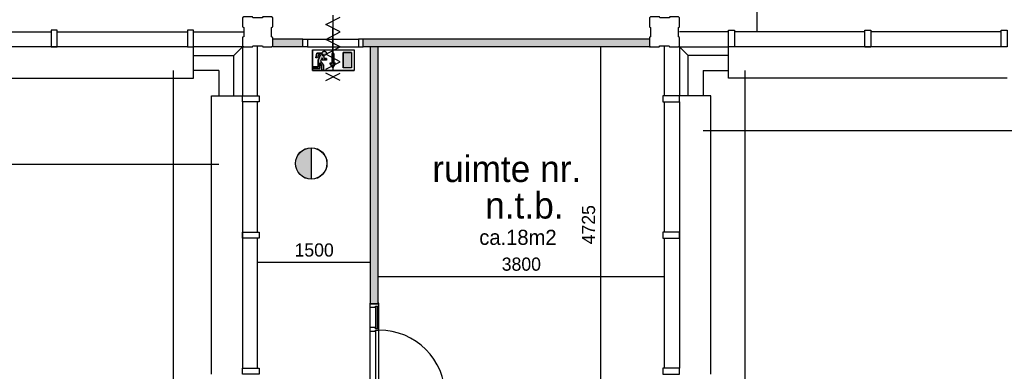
# Model space of a CAD drawing. Extents: x 126249 to 198477, y 373 to 102273.
# Tile 41 of 54: x 156491 to 169559, y 61663 to 66334. Entities that reach past the tile are written whole.
import ezdxf

# ---------------------------------------------------------------- set-up
doc = ezdxf.new("R2010")
doc.units = 0
doc.header["$MEASUREMENT"] = 0
doc.header["$PDMODE"] = 35
doc.header["$PDSIZE"] = -0.5
doc.layers.get('0').update_dxf_attribs({"linetype": 'CONTINUOUS'})
doc.layers.get('DEFPOINTS').update_dxf_attribs({"linetype": 'CONTINUOUS'})
for name, color, linetype in [('AA$1A---_ARCEER', 252, 'CONTINUOUS'), ('AL21----_BUITENWAND', 252, 'CONTINUOUS'), ('AL22----_BINNENWAND', 252, 'CONTINUOUS'), ('AL31----_BUITENKOZIJN', 252, 'CONTINUOUS'), ('AL32----_BINNENKOZIJN', 252, 'CONTINUOUS'), ('AM$1A---_MAATVOERING', 252, 'CONTINUOUS'), ('Betonpalen', 252, 'CONTINUOUS'), ('Brandweer', 252, 'CONTINUOUS'), ('brandweer NIEUW', 252, 'CONTINUOUS'), ('LAYER01', 252, 'CONTINUOUS'), ('LAYER20', 252, 'CONTINUOUS'), ('M2', 252, 'CONTINUOUS')]:
    doc.layers.add(name, color=color, linetype=linetype)
doc.styles.add('B-01', font='b-gbp')
doc.dimstyles.new('BBA_STAND', dxfattribs={"dimtxt": 175, "dimasz": 1, "dimexe": 1, "dimexo": 0.001, "dimgap": 75, "dimtad": 1, "dimdec": 0, "dimzin": 0, "dimdsep": 46, "dimtxsty": 'B-01', "dimblk": 'NONE', "dimblk1": 'NONE', "dimblk2": 'PIJL1', "dimcen": 1, "dimse1": 1, "dimse2": 1, "dimclrd": 256, "dimclre": 1, "dimclrt": 256, "dimadec": 0, "dimazin": 0, "dimtfac": 1, "dimtdec": 0, "dimtmove": 0, "dimatfit": 0, "dimldrblk": 'PIJL1', "dimfxl": 1, "dimtolj": 1, "dimtzin": 0, "dimarcsym": 0})

# ---------------------------------------------------------------- blocks, each defined once
blk = doc.blocks.new('*D5')
at = {"layer": 'AM$1A---_MAATVOERING', "lineweight": -2, "transparency": 16777216}
blk.add_line((159135, 64410), (142935, 64410), dxfattribs=at)
at = {"layer": 'DEFPOINTS', "color": 0, "transparency": 16777216}
for p in [(142935, 66207), (159135, 66207), (142935, 64410)]:
    blk.add_point(p, dxfattribs=at)
at = {"layer": 'AM$1A---_MAATVOERING', "transparency": 16777216, "insert": (151035, 64573), "char_height": 175, "attachment_point": 5, "style": 'B-01'}
blk.add_mtext('\\A1;16200', dxfattribs=at)
blk = doc.blocks.new('_None')
blk = doc.blocks.new('PIJL1')
at = {"color": 1, "linetype": 'ByBlock'}
blk.add_line((0, 83), (0, -83), dxfattribs=at)
blk.add_solid([(-100, 17), (-100, -17), (0, 0)], dxfattribs=at)
blk = doc.blocks.new('*D6')
at = {"layer": 'AM$1A---_MAATVOERING', "lineweight": -2, "transparency": 16777216}
blk.add_line((158529, 65659), (158529, 39687), dxfattribs=at)
at = {"layer": 'DEFPOINTS', "color": 0, "transparency": 16777216}
for p in [(158967, 65659), (158529, 39687), (158967, 39687)]:
    blk.add_point(p, dxfattribs=at)
at = {"layer": 'AM$1A---_MAATVOERING', "transparency": 16777216, "insert": (158367, 52673), "char_height": 175, "attachment_point": 5, "rotation": 90, "style": 'B-01'}
blk.add_mtext('\\A1;25972', dxfattribs=at)
blk = doc.blocks.new('*D18')
at = {"layer": 'AM$1A---_MAATVOERING', "lineweight": -2, "transparency": 16777216}
blk.add_line((166120, 50487), (166120, 65659), dxfattribs=at)
at = {"layer": 'DEFPOINTS', "color": 0, "transparency": 16777216}
for p in [(165563, 65659), (166120, 65659), (165563, 50487)]:
    blk.add_point(p, dxfattribs=at)
at = {"layer": 'AM$1A---_MAATVOERING', "transparency": 16777216, "insert": (165958, 58073), "char_height": 175, "attachment_point": 5, "rotation": 90, "style": 'B-01'}
blk.add_mtext('\\A1;15172', dxfattribs=at)
blk = doc.blocks.new('*D19')
at = {"layer": 'AM$1A---_MAATVOERING', "lineweight": -2, "transparency": 16777216}
blk.add_line((165563, 64863), (176363, 64863), dxfattribs=at)
at = {"layer": 'DEFPOINTS', "color": 0, "transparency": 16777216}
for p in [(165563, 65659), (176363, 65659), (176363, 64863)]:
    blk.add_point(p, dxfattribs=at)
at = {"layer": 'AM$1A---_MAATVOERING', "transparency": 16777216, "insert": (170963, 65026), "char_height": 175, "attachment_point": 5, "style": 'B-01'}
blk.add_mtext('\\A1;10800', dxfattribs=at)
blk = doc.blocks.new('*D68')
at = {"layer": 'AM$1A---_MAATVOERING', "lineweight": -2, "transparency": 16777216}
blk.add_line((166280, 66173), (166280, 71523), dxfattribs=at)
at = {"layer": 'DEFPOINTS', "color": 0, "transparency": 16777216}
for p in [(166280, 71523), (168166, 71523), (165574, 66173)]:
    blk.add_point(p, dxfattribs=at)
at = {"layer": 'AM$1A---_MAATVOERING', "transparency": 16777216, "insert": (166118, 68848), "char_height": 175, "attachment_point": 5, "rotation": 90, "style": 'B-01'}
blk.add_mtext('\\A1;5350', dxfattribs=at)
blk = doc.blocks.new('*D276')
at = {"layer": 'AM$1A---_MAATVOERING', "lineweight": -2, "transparency": 16777216}
blk.add_line((166280, 66173), (166280, 71523), dxfattribs=at)
at = {"layer": 'DEFPOINTS', "color": 0, "transparency": 16777216}
for p in [(166280, 71523), (168166, 71523), (165574, 66173)]:
    blk.add_point(p, dxfattribs=at)
at = {"layer": 'AM$1A---_MAATVOERING', "transparency": 16777216, "insert": (166118, 68848), "char_height": 175, "attachment_point": 5, "rotation": 90, "style": 'B-01'}
blk.add_mtext('\\A1;5350', dxfattribs=at)
blk = doc.blocks.new('zb120x56')
blk.add_lwpolyline([(0, 0), (54, 0), (56, 2), (56, 73), (54, 75), (41, 75), (41, 118), (39, 120), (0, 120), (0, 112), (8, 112), (8, 8), (0, 8)], close=True)
blk = doc.blocks.new('binnendeurkozijn-deur-880-met zijlicht')
at = {"layer": 'AL32----_BINNENKOZIJN'}
for p, q in [((-60, 1218), (-60, 944)), ((15, 1218), (15, 945)), ((36.5, 1231), (36.5, 931)), ((60, 31), (60, 1233)), ((-58, 946), (-60, 944)), ((-60, 944), (-60, 900)), ((14, 946), (-58, 946)), ((15, 945), (14, 946)), ((15, 931), (15, 945)), ((58, 931), (15, 931)), ((60, 929), (58, 931)), ((58, 913), (60, 915)), ((60, 915), (60, 929)), ((-60, 900), (-58, 898)), ((-60, 900), (-60, 46)), ((-58, 898), (14, 898)), ((14, 898), (15, 899)), ((15, 899), (15, 913)), ((15, 913), (58, 913)), ((15, 899), (15, 46)), ((60, 33), (940, 33))]:
    blk.add_line(p, q, dxfattribs=at)
blk.add_arc((60, 33), 880, 0, 90, dxfattribs=at)
at = {"layer": 'AL32----_BINNENKOZIJN', "rotation": 270}
blk.add_blockref('zb120x56', (-60, 1272), dxfattribs=at)
at = {"layer": 'AL32----_BINNENKOZIJN', "xscale": -1, "rotation": 270}
blk.add_blockref('zb120x56', (-60, -8), dxfattribs=at)
blk = doc.blocks.new('*D283')
at = {"layer": 'AM$1A---_MAATVOERING', "lineweight": -2, "transparency": 16777216}
blk.add_line((161249, 62923), (165049, 62923), dxfattribs=at)
at = {"layer": 'DEFPOINTS', "color": 0, "transparency": 16777216}
for p in [(161249, 62923), (165049, 62923), (165049, 62923)]:
    blk.add_point(p, dxfattribs=at)
at = {"layer": 'AM$1A---_MAATVOERING', "transparency": 16777216, "insert": (163149, 63086), "char_height": 175, "attachment_point": 5, "style": 'B-01'}
blk.add_mtext('\\A1;3800', dxfattribs=at)
blk = doc.blocks.new('*D284')
at = {"layer": 'AM$1A---_MAATVOERING', "lineweight": -2, "transparency": 16777216}
blk.add_line((164203, 61248), (164203, 65973), dxfattribs=at)
at = {"layer": 'DEFPOINTS', "color": 0, "transparency": 16777216}
for p in [(164203, 65973), (164491, 65973), (164491, 61248)]:
    blk.add_point(p, dxfattribs=at)
at = {"layer": 'AM$1A---_MAATVOERING', "transparency": 16777216, "insert": (164041, 63611), "char_height": 175, "attachment_point": 5, "rotation": 90, "style": 'B-01'}
blk.add_mtext('\\A1;4725', dxfattribs=at)
blk = doc.blocks.new('*D277')
at = {"layer": 'AM$1A---_MAATVOERING', "lineweight": -2, "transparency": 16777216}
blk.add_line((159649, 63112), (161149, 63112), dxfattribs=at)
at = {"layer": 'DEFPOINTS', "color": 0, "transparency": 16777216}
for p in [(159649, 63186), (161149, 63186), (161149, 63112)]:
    blk.add_point(p, dxfattribs=at)
at = {"layer": 'AM$1A---_MAATVOERING', "transparency": 16777216, "insert": (160399, 63274), "char_height": 175, "attachment_point": 5, "style": 'B-01'}
blk.add_mtext('\\A1;1500', dxfattribs=at)

msp = doc.modelspace()

# ---------------------------------------------------------------- hatches: boundary and pattern name
at = {"layer": 'AA$1A---_ARCEER'}
for points in [[(160248.8, 66073.4), (159848.8, 66073.4), (159848.8, 65988.4), (159848.8, 65973.4), (160248.8, 65973.4)], [(164848.8, 66073.4), (161048.8, 66073.4), (161048.8, 65973.6), (164848.8, 65973.4)]]:
    msp.add_hatch(color=256, dxfattribs=at).paths.add_polyline_path(points)
at = {"layer": 'AL22----_BINNENWAND'}
msp.add_hatch(color=256, dxfattribs=at).paths.add_polyline_path([(161148.8, 62562), (161248.8, 62562), (161248.8, 65973.6), (161148.8, 65973.6)])
at = {"layer": 'Brandweer'}
h = msp.add_hatch(color=256, dxfattribs=at)
h.paths.add_polyline_path([(160505.8, 65829.4), (160505.8, 65795.8), (160561.3, 65795.8), (160561.3, 65818.9), (160529, 65818.9), (160529, 65852.1), (160525.9, 65853), (160525.5, 65853.1), (160524.1, 65853.4), (160522.2, 65854.1), (160520.6, 65854.5), (160517, 65856.2), (160515.1, 65857.3), (160514.4, 65857.6), (160511.2, 65859.9), (160508.7, 65862.1), (160508.5, 65862.2), (160506.6, 65864.3), (160505.3, 65865.8), (160504.9, 65866.3), (160503.4, 65868.4), (160501.6, 65871.5), (160501.4, 65871.9), (160500.1, 65874.7), (160499.1, 65877.4), (160498.4, 65880), (160498.1, 65881.5), (160498, 65881.9), (160497.5, 65888.3), (160436.5, 65888.3), (160421.4, 65828.2), (160445.3, 65828.2), (160454.5, 65865.2), (160481.5, 65865.2), (160450.3, 65796.7), (160450.3, 65707.9), (160385.6, 65707.9), (160385.6, 65684.8), (160473.5, 65684.8), (160473.5, 65758.8), (160501.2, 65723.1), (160501.2, 65661.7), (160524.3, 65661.7), (160524.3, 65731.1), (160484.4, 65782.3)])
h.paths.add_polyline_path([(160559.8, 65897.3), (160559.8, 65897.4), (160557.9, 65901.6), (160557.8, 65901.8), (160555.6, 65905.1), (160555.4, 65905.3), (160552.5, 65908.6), (160552.4, 65908.7), (160550.4, 65910.3), (160550.2, 65910.5), (160547.7, 65912.1), (160547.5, 65912.3), (160545.7, 65913.3), (160545.5, 65913.3), (160541.5, 65914.9), (160541.4, 65914.9), (160535.3, 65916), (160535.2, 65916), (160527.9, 65915.4), (160527.8, 65915.4), (160522.3, 65913.6), (160522.2, 65913.6), (160518.4, 65911.5), (160518.3, 65911.4), (160514.7, 65908.6), (160514.5, 65908.4), (160512.3, 65906.1), (160512.2, 65906), (160509.6, 65902.2), (160509.5, 65902.1), (160507.3, 65897.1), (160507.2, 65896.9), (160506.1, 65892.4), (160505.9, 65889.6), (160505.9, 65889.6), (160506, 65885.1), (160506.1, 65884.9), (160506.5, 65882.3), (160506.5, 65882.1), (160507.8, 65878), (160507.8, 65877.9), (160509.4, 65874.8), (160509.4, 65874.6), (160512.1, 65870.7), (160515.4, 65867.4), (160515.5, 65867.3), (160518.5, 65865), (160518.7, 65864.9), (160521.8, 65863.2), (160521.9, 65863.1), (160526, 65861.6), (160526.2, 65861.6), (160532.2, 65860.6), (160532.2, 65860.6), (160538.9, 65861), (160538.9, 65861.1), (160543.2, 65862.3), (160543.3, 65862.3), (160547.6, 65864.3), (160547.7, 65864.4), (160550.4, 65866.2), (160550.5, 65866.3), (160554.8, 65870.4), (160554.9, 65870.5), (160557.7, 65874.7), (160557.9, 65874.9), (160559.4, 65878.1), (160559.5, 65878.3), (160560.9, 65883.8), (160561, 65884), (160561.3, 65887.3), (160561.3, 65887.5), (160561.1, 65891.5), (160561.1, 65891.7)])
h.paths.add_polyline_path([(160659.3, 65885.4), (160631.6, 65885.4), (160631.6, 65755.9), (160608.4, 65755.9), (160645.4, 65700.4), (160682.4, 65755.9), (160659.3, 65755.9)])
h.paths.add_polyline_path([(160894.3, 65897.5), (160783.3, 65897.5), (160783.3, 65694.1), (160894.3, 65694.1)])
at = {"layer": 'brandweer NIEUW'}
msp.add_hatch(color=256, dxfattribs=at).paths.add_polyline_path([(160360, 64215.9), (160360, 64632.3, 1)])

# ---------------------------------------------------------------- linework, layer by layer
at = {"layer": 'AA$1A---_ARCEER'}
msp.add_line((164848.8, 65973.4), (164863.8, 65973.4), dxfattribs=at)
at = {"layer": 'AL21----_BUITENWAND'}
for points in [[(158798.8, 66173.5), (159463.8, 66173.5)], [(165898.8, 66173.5), (165248.8, 66173.5)], [(159448.8, 65973.5), (158798.8, 65973.5)], [(159334.8, 65859.5), (159448.8, 65973.5)], [(159334.8, 65323.5), (159334.8, 65859.5), (159448.8, 65973.5), (159448.8, 65323.5)], [(159648.8, 65323.5), (159648.8, 65988.4)], [(165048.8, 65323.5), (165048.8, 65988.4)], [(165898.8, 65859.5), (165362.8, 65859.5), (165248.8, 65973.5), (165898.8, 65973.5)], [(165362.8, 65322.1), (165362.8, 65859.5), (165248.8, 65973.5), (165248.8, 65322.1)], [(158798.8, 65859.5), (159334.8, 65859.5)], [(159134.8, 65659.5), (158798.8, 65659.5)], [(159134.8, 65659.5), (159134.8, 65323.5)], [(165562.8, 65659.5), (165898.8, 65659.5)], [(165562.8, 65659.5), (165562.8, 65322.1)]]:
    msp.add_lwpolyline(points, dxfattribs=at)
at = {"layer": 'AL22----_BINNENWAND'}
for p, q in [((160248.8, 66073.4), (159848.8, 66073.4)), ((160248.8, 65973.4), (159848.8, 65973.4))]:
    msp.add_line(p, q, dxfattribs=at)
for points in [[(160648.8, 66073.4), (160648.8, 65973.4)], [(164848.8, 66073.4), (161048.8, 66073.4)], [(164848.8, 65973.4), (161048.8, 65973.6)], [(161148.8, 62562), (161148.8, 65973.4)], [(161248.8, 62562), (161248.8, 65973.4)]]:
    msp.add_lwpolyline(points, dxfattribs=at)
at = {"layer": 'AL31----_BUITENKOZIJN'}
for p, q in [((158718.8, 65973.5), (155178.8, 65973.5)), ((169518.8, 65973.5), (165978.8, 65973.5)), ((159448.8, 65243.5), (159448.8, 61703.5)), ((165248.8, 65243.5), (165248.8, 61703.5))]:
    msp.add_line(p, q, dxfattribs=at)
for points in [[(155178.8, 66173.5), (156908.8, 66173.5)], [(156988.8, 66173.5), (158718.8, 66173.5)], [(158798.8, 66193.5), (158718.8, 66193.5)], [(158718.8, 66193.5), (158718.8, 65973.5)], [(165898.8, 66193.5), (165978.8, 66193.5)], [(165978.8, 66193.5), (165978.8, 65973.5)], [(167708.8, 66173.5), (165978.8, 66173.5)], [(169518.8, 66173.5), (167788.8, 66173.5)], [(156988.8, 65973.5), (156908.8, 65973.5)], [(158718.8, 65973.5), (158798.8, 65973.5)], [(158798.8, 65559.5), (158798.8, 65973.5)], [(165978.8, 65973.5), (165898.8, 65973.5)], [(169598.6, 65559.5), (165898.8, 65559.5), (165898.8, 65973.5)], [(167708.8, 65973.5), (167788.8, 65973.5)], [(155098.8, 65559.5), (158798.8, 65559.5)], [(159034.8, 61623.5), (159034.8, 65323.5), (159448.8, 65323.5)], [(159448.8, 65323.5), (159668.8, 65323.5), (159668.8, 65243.5), (159448.8, 65243.5)], [(159448.8, 65243.5), (159448.8, 65323.5)], [(159668.8, 65243.5), (159448.8, 65243.5)], [(159648.8, 63513.5), (159648.8, 65243.5)], [(159668.8, 65323.5), (159668.8, 65243.5)], [(165028.8, 65323.5), (165028.8, 65243.5)], [(165028.8, 65243.5), (165248.8, 65243.5)], [(165048.8, 63513.5), (165048.8, 65243.5)], [(165248.8, 65243.5), (165248.8, 65323.5)], [(165662.8, 61623.5), (165662.8, 65322.1), (165248.8, 65322.1)], [(159448.8, 63513.5), (159448.8, 63433.5)], [(165248.8, 63513.5), (165248.8, 63433.5)], [(159648.8, 61703.5), (159648.8, 63433.5)], [(165048.8, 61703.5), (165048.8, 63433.5)]]:
    msp.add_lwpolyline(points, dxfattribs=at)
for points in [[(156908.8, 65973.5), (156988.8, 65973.5), (156988.8, 66193.5), (156908.8, 66193.5)], [(158718.8, 65973.5), (158798.8, 65973.5), (158798.8, 66193.5), (158718.8, 66193.5)], [(165978.8, 65973.5), (165898.8, 65973.5), (165898.8, 66193.5), (165978.8, 66193.5)], [(167788.8, 65973.5), (167708.8, 65973.5), (167708.8, 66193.5), (167788.8, 66193.5)], [(169598.8, 65973.5), (169518.8, 65973.5), (169518.8, 66193.5), (169598.8, 66193.5)], [(165248.8, 65243.5), (165248.8, 65323.5), (165028.8, 65323.5), (165028.8, 65243.5)], [(159448.8, 63433.5), (159448.8, 63513.5), (159668.8, 63513.5), (159668.8, 63433.5)], [(165248.8, 63433.5), (165248.8, 63513.5), (165028.8, 63513.5), (165028.8, 63433.5)], [(159448.8, 61623.5), (159448.8, 61703.5), (159668.8, 61703.5), (159668.8, 61623.5)], [(165248.8, 61623.5), (165248.8, 61703.5), (165028.8, 61703.5), (165028.8, 61623.5)]]:
    msp.add_lwpolyline(points, close=True, dxfattribs=at)
at = {"layer": 'AL32----_BINNENKOZIJN'}
for points in [[(160649, 65823.4), (160649, 66023.4), (160649, 66223.4)], [(160649, 66223.2), (160649, 66023.2), (160649, 65823.2)], [(160308.8, 66073.4), (160989.1, 66073.4)], [(160308.8, 65973.4), (160989.1, 65973.6)]]:
    msp.add_lwpolyline(points, dxfattribs=at)
for points in [[(160248.8, 66073.4), (160308.8, 66073.4), (160308.8, 65973.4), (160248.8, 65973.4)], [(161048.8, 66073.4), (160989.1, 66073.4), (160989.1, 65973.6), (161048.8, 65973.6)]]:
    msp.add_lwpolyline(points, close=True, dxfattribs=at)
at = {"layer": 'Betonpalen'}
for points in [[(159463.8, 65973.4), (159578.8, 65973.4), (159586.8, 65988.4), (159711.8, 65988.4), (159716.8, 65973.4), (159833.8, 65973.4), (159848.8, 65988.4), (159848.8, 66099.4), (159833.8, 66107.4), (159833.8, 66232.4), (159848.8, 66237.4), (159848.8, 66358.4), (159833.8, 66373.4), (159718.8, 66373.4), (159710.8, 66358.4), (159585.8, 66358.4), (159580.8, 66373.4), (159463.8, 66373.4), (159448.8, 66358.4), (159448.8, 66239.4), (159463.8, 66231.4), (159463.8, 66106.4), (159448.8, 66101.4), (159448.8, 65988.4)], [(164863.8, 65973.4), (164978.8, 65973.4), (164986.8, 65988.4), (165111.8, 65988.4), (165116.8, 65973.4), (165233.8, 65973.4), (165248.8, 65988.4), (165248.8, 66099.4), (165233.8, 66107.4), (165233.8, 66232.4), (165248.8, 66237.4), (165248.8, 66358.4), (165233.8, 66373.4), (165118.8, 66373.4), (165110.8, 66358.4), (164985.8, 66358.4), (164980.8, 66373.4), (164863.8, 66373.4), (164848.8, 66358.4), (164848.8, 66239.4), (164863.8, 66231.4), (164863.8, 66106.4), (164848.8, 66101.4), (164848.8, 65988.4)], [(159448.8, 65988.4), (159463.8, 65973.4)], [(164848.9, 65988.4), (164863.9, 65973.4)]]:
    msp.add_lwpolyline(points, dxfattribs=at)
at = {"layer": 'Brandweer'}
for p, q in [((160376.4, 65934.5, 2600), (160931.2, 65934.5, 2600)), ((160376.4, 65934.5, 2600), (160376.4, 65657.1, 2600)), ((160436.5, 65888.3, 2600), (160421.4, 65828.2, 2600)), ((160497.5, 65888.3, 2600), (160436.5, 65888.3, 2600)), ((160454.5, 65865.2, 2600), (160445.3, 65828.2, 2600)), ((160481.5, 65865.2, 2600), (160450.3, 65796.7, 2600)), ((160454.5, 65865.2, 2600), (160481.5, 65865.2, 2600)), ((160631.6, 65885.4, 2600), (160631.6, 65755.9, 2600)), ((160659.3, 65885.4, 2600), (160659.3, 65755.9, 2600)), ((160783.3, 65897.5, 2600), (160783.3, 65694.1, 2600)), ((160894.3, 65897.5, 2600), (160783.3, 65897.5, 2600)), ((160894.3, 65897.5, 2600), (160894.3, 65694.1, 2600)), ((160931.2, 65934.5, 2600), (160931.2, 65657.1, 2600)), ((160445.3, 65828.2, 2600), (160421.4, 65828.2, 2600)), ((160450.3, 65796.7, 2600), (160450.3, 65707.9, 2600)), ((160473.5, 65758.8, 2600), (160501.2, 65723.1, 2600)), ((160473.5, 65684.8, 2600), (160473.5, 65758.8, 2600)), ((160484.3, 65782.5, 2600), (160524.3, 65731.1, 2600)), ((160505.8, 65829.4, 2600), (160484.4, 65782.3, 2600)), ((160505.8, 65829.4, 2600), (160505.8, 65795.8, 2600)), ((160561.3, 65795.8, 2600), (160505.8, 65795.8, 2600)), ((160524.3, 65731.1, 2600), (160524.3, 65661.7, 2600)), ((160529, 65852.5, 2600), (160529, 65818.9, 2600)), ((160561.3, 65818.9, 2600), (160529, 65818.9, 2600)), ((160561.3, 65795.8, 2600), (160561.3, 65818.9, 2600)), ((160608.4, 65755.9, 2600), (160631.6, 65755.9, 2600)), ((160645.4, 65700.4, 2600), (160608.4, 65755.9, 2600)), ((160682.4, 65755.9, 2600), (160645.4, 65700.4, 2600)), ((160659.3, 65755.9, 2600), (160682.4, 65755.9, 2600)), ((160376.4, 65657.1, 2600), (160931.2, 65657.1, 2600)), ((160450.3, 65707.9, 2600), (160385.6, 65707.9, 2600)), ((160385.6, 65707.9, 2600), (160385.6, 65684.8, 2600)), ((160385.6, 65684.8, 2600), (160473.5, 65684.8, 2600)), ((160501.2, 65661.7, 2600), (160501.2, 65723.1, 2600)), ((160524.3, 65661.7, 2600), (160501.2, 65661.7, 2600)), ((160894.3, 65694.1, 2600), (160783.3, 65694.1, 2600))]:
    msp.add_line(p, q, dxfattribs=at)
for points in [[(160649, 66395.7), (160649, 65650.7)], [(160649, 66395.7), (160649, 65650.7)], [(160552.2, 65676.7), (160745.7, 65775.7), (160552.2, 65874.7), (160745.7, 65973.7), (160552.2, 66072.7), (160745.7, 66171.7), (160552.2, 66270.7), (160745.7, 66369.7)], [(160745.7, 65525.7), (160552.2, 65625.7)], [(160552.2, 65525.7), (160745.7, 65625.7)]]:
    msp.add_lwpolyline(points, dxfattribs=at)
at = {"layer": 'Brandweer', "elevation": 2600}
for points in [[(160376.4, 65657.1), (160376.4, 65934.5), (160931.2, 65934.5), (160931.2, 65657.1), (160376.4, 65657.1)], [(160385.6, 65684.8), (160385.6, 65707.9), (160450.3, 65707.9), (160450.3, 65796.7), (160481.5, 65865.2), (160454.5, 65865.2), (160445.3, 65828.2), (160421.4, 65828.2), (160436.5, 65888.3), (160497.5, 65888.3), (160497.9, 65882.4), (160498.4, 65880), (160499.1, 65877.4), (160500.1, 65874.7), (160501.8, 65871.2), (160503.4, 65868.4), (160504.7, 65866.6), (160506.6, 65864.3), (160508.4, 65862.4), (160511.2, 65859.9), (160514, 65857.9), (160517, 65856.2), (160519.9, 65854.8), (160524.1, 65853.4), (160527, 65852.8), (160529, 65852.1), (160529, 65818.9), (160561.3, 65818.9), (160561.3, 65795.8), (160505.8, 65795.8), (160505.8, 65829.4), (160484.4, 65782.3), (160524.3, 65731.1), (160524.3, 65661.7), (160501.2, 65661.7), (160501.2, 65723.1), (160473.5, 65758.8), (160473.5, 65684.8), (160385.6, 65684.8)], [(160497.5, 65888.3), (160497.5, 65887.9), (160497.5, 65887.5), (160497.5, 65887.1), (160497.5, 65886.7), (160497.5, 65886.2), (160497.5, 65885.8), (160497.6, 65885.4), (160497.6, 65885), (160497.6, 65884.6), (160497.7, 65884.2), (160497.7, 65883.8), (160497.8, 65883.4), (160497.9, 65883), (160497.9, 65882.6), (160498, 65882.2), (160498, 65881.8), (160498.1, 65881.4), (160498.2, 65881), (160498.3, 65880.6), (160498.4, 65880.2), (160498.5, 65879.8), (160498.6, 65879.4), (160498.7, 65879), (160498.8, 65878.6), (160498.9, 65878.2), (160499, 65877.9), (160499.1, 65877.5), (160499.2, 65877.1), (160499.4, 65876.7), (160499.5, 65876.3), (160499.6, 65875.9), (160499.8, 65875.5), (160499.9, 65875.2), (160500.1, 65874.8), (160500.2, 65874.4), (160500.4, 65874), (160500.6, 65873.7), (160500.7, 65873.3), (160500.9, 65872.9), (160501.1, 65872.5), (160501.3, 65872.2), (160501.4, 65871.8), (160501.6, 65871.5), (160501.8, 65871.1), (160502, 65870.7), (160502.2, 65870.4), (160502.4, 65870), (160502.6, 65869.7), (160502.8, 65869.3), (160503, 65869), (160503.3, 65868.6), (160503.5, 65868.3), (160503.7, 65868), (160503.9, 65867.6), (160504.2, 65867.3), (160504.4, 65867), (160504.7, 65866.6), (160504.9, 65866.3), (160505.2, 65866), (160505.4, 65865.7), (160505.7, 65865.4), (160505.9, 65865.1), (160506.2, 65864.7), (160506.5, 65864.4), (160506.7, 65864.1), (160507, 65863.8), (160507.3, 65863.5), (160507.6, 65863.2), (160507.8, 65862.9), (160508.1, 65862.7), (160508.4, 65862.4), (160508.7, 65862.1), (160509, 65861.8), (160509.3, 65861.5), (160509.6, 65861.3), (160509.9, 65861), (160510.2, 65860.7), (160510.5, 65860.5), (160510.9, 65860.2), (160511.2, 65860), (160511.5, 65859.7), (160511.8, 65859.5), (160512.1, 65859.2), (160512.5, 65859), (160512.8, 65858.7), (160513.1, 65858.5), (160513.5, 65858.3), (160513.8, 65858.1), (160514.2, 65857.8), (160514.5, 65857.6), (160514.8, 65857.4), (160515.2, 65857.2), (160515.5, 65857), (160515.9, 65856.8), (160516.3, 65856.6), (160516.6, 65856.4), (160517, 65856.2), (160517.3, 65856), (160517.7, 65855.8), (160518.1, 65855.7), (160518.4, 65855.5), (160518.8, 65855.3), (160519.2, 65855.2), (160519.6, 65855), (160519.9, 65854.8), (160520.3, 65854.7), (160520.7, 65854.5), (160521.1, 65854.4), (160521.5, 65854.3), (160521.8, 65854.1), (160522.2, 65854), (160522.6, 65853.9), (160523, 65853.8), (160523.4, 65853.6), (160523.8, 65853.5), (160524.2, 65853.4), (160524.6, 65853.3), (160525, 65853.2), (160525.4, 65853.1), (160525.8, 65853), (160526.1, 65852.9), (160526.5, 65852.9), (160526.9, 65852.8), (160527.3, 65852.7), (160527.7, 65852.6), (160528.2, 65852.6), (160528.6, 65852.5), (160529, 65852.5)], [(160553.2, 65907.9), (160554.1, 65906.9), (160555, 65905.9), (160555.9, 65904.8), (160556.6, 65903.7), (160557.4, 65902.5), (160558, 65901.4), (160558.7, 65900.1), (160559.2, 65898.9), (160559.7, 65897.6), (160560.1, 65896.3), (160560.5, 65895), (160560.8, 65893.7), (160561, 65892.4), (160561.2, 65891), (160561.3, 65889.6), (160561.3, 65888.3), (160561.3, 65886.9), (160561.2, 65885.6), (160561, 65884.2), (160560.8, 65882.9), (160560.5, 65881.5), (160560.1, 65880.2), (160559.7, 65878.9), (160559.2, 65877.7), (160558.7, 65876.4), (160558, 65875.2), (160557.4, 65874), (160556.6, 65872.9), (160555.9, 65871.8), (160555, 65870.7), (160554.1, 65869.7), (160553.2, 65868.7), (160552.2, 65867.7), (160551.2, 65866.8), (160550.1, 65866), (160549, 65865.2), (160547.8, 65864.5), (160546.7, 65863.8), (160545.4, 65863.2), (160544.2, 65862.6), (160542.9, 65862.2), (160541.6, 65861.7), (160540.3, 65861.4), (160539, 65861.1), (160537.6, 65860.8), (160536.3, 65860.7), (160534.9, 65860.6), (160533.6, 65860.5), (160532.2, 65860.6), (160530.9, 65860.7), (160529.5, 65860.8), (160528.2, 65861.1), (160526.8, 65861.4), (160525.5, 65861.7), (160524.2, 65862.2), (160523, 65862.6), (160521.7, 65863.2), (160520.5, 65863.8), (160519.3, 65864.5), (160518.2, 65865.2), (160517.1, 65866), (160516, 65866.8), (160514.9, 65867.7), (160514, 65868.7), (160513, 65869.7), (160512.1, 65870.7), (160511.3, 65871.8), (160510.5, 65872.9), (160509.8, 65874), (160509.1, 65875.2), (160508.5, 65876.4), (160507.9, 65877.7), (160507.5, 65878.9), (160507, 65880.2), (160506.7, 65881.5), (160506.4, 65882.9), (160506.1, 65884.2), (160506, 65885.6), (160505.9, 65886.9), (160505.8, 65888.3), (160505.9, 65889.6), (160506, 65891), (160506.1, 65892.4), (160506.4, 65893.7), (160506.7, 65895), (160507, 65896.3), (160507.5, 65897.6), (160507.9, 65898.9), (160508.5, 65900.1), (160509.1, 65901.4), (160509.8, 65902.5), (160510.5, 65903.7), (160511.3, 65904.8), (160512.1, 65905.9), (160513, 65906.9), (160514, 65907.9), (160514.9, 65908.8), (160516, 65909.7), (160517.1, 65910.6), (160518.2, 65911.4), (160519.3, 65912.1), (160520.5, 65912.8), (160521.7, 65913.4), (160523, 65913.9), (160524.2, 65914.4), (160525.5, 65914.8), (160526.8, 65915.2), (160528.2, 65915.5), (160529.5, 65915.7), (160530.9, 65915.9), (160532.2, 65916), (160533.6, 65916), (160534.9, 65916), (160536.3, 65915.9), (160537.7, 65915.7), (160539, 65915.5), (160540.3, 65915.2), (160541.6, 65914.8), (160542.9, 65914.4), (160544.2, 65913.9), (160545.4, 65913.4), (160546.7, 65912.8), (160547.8, 65912.1), (160549, 65911.4), (160550.1, 65910.6), (160551.2, 65909.7), (160552.2, 65908.8), (160553.2, 65907.9)], [(160506.1, 65892.4), (160507.2, 65897), (160509.5, 65902.1), (160512.2, 65906), (160514.6, 65908.5), (160518.3, 65911.5), (160522.2, 65913.6), (160527.9, 65915.4), (160535.3, 65916), (160541.5, 65914.9), (160545.6, 65913.3), (160547.7, 65912.2), (160550.3, 65910.4), (160552.4, 65908.6), (160555.5, 65905.2), (160557.9, 65901.7), (160559.8, 65897.4), (160561.1, 65891.6), (160561.3, 65887.4), (160561, 65883.9), (160559.4, 65878.2), (160557.8, 65874.8), (160554.8, 65870.4), (160550.5, 65866.3), (160547.6, 65864.4), (160543.2, 65862.3), (160538.9, 65861.1), (160532.2, 65860.6), (160526.1, 65861.6), (160521.9, 65863.1), (160518.6, 65864.9), (160515.4, 65867.3), (160512.1, 65870.7), (160509.4, 65874.7), (160507.8, 65878), (160506.5, 65882.2), (160506, 65885), (160505.9, 65889.6), (160506.1, 65892.4)], [(160659.3, 65885.4), (160631.6, 65885.4), (160631.6, 65755.9), (160608.4, 65755.9), (160645.4, 65700.4), (160682.4, 65755.9), (160659.3, 65755.9), (160659.3, 65885.4)], [(160783.3, 65694.1), (160783.3, 65897.5), (160894.3, 65897.5), (160894.3, 65694.1), (160783.3, 65694.1)]]:
    msp.add_lwpolyline(points, dxfattribs=at)
msp.add_lwpolyline([(160497.5, 65888.3), (160498.1, 65881.6), (160501.5, 65871.6), (160505, 65866.2), (160508.6, 65862.2), (160514.7, 65857.5), (160521.1, 65854.4), (160525.9, 65853), (160529, 65852.1), (160529, 65818.9), (160561.3, 65818.9), (160561.3, 65795.8), (160505.8, 65795.8), (160505.8, 65829.4), (160484.4, 65782.3), (160524.3, 65731.1), (160524.3, 65661.7), (160501.2, 65661.7), (160501.2, 65723.1), (160473.5, 65758.8), (160473.5, 65684.8), (160385.6, 65684.8), (160385.6, 65707.9), (160450.3, 65707.9), (160450.3, 65796.7), (160481.5, 65865.2), (160454.5, 65865.2), (160445.3, 65828.2), (160421.4, 65828.2), (160436.5, 65888.3)], close=True, dxfattribs=at)
at = {"layer": 'brandweer NIEUW'}
msp.add_line((160360, 64633.6), (160360, 64214.6), dxfattribs=at)
for radius in [209.5, 208.2]:
    msp.add_circle((160360, 64424.1), radius, dxfattribs=at)
at = {"layer": 'LAYER20'}
msp.add_lwpolyline([(161148.8, 62562), (161248.8, 62562)], dxfattribs=at)

# ---------------------------------------------------------------- block references
at = {"layer": 'AL32----_BINNENKOZIJN'}
msp.add_blockref('binnendeurkozijn-deur-880-met zijlicht', (161198.8, 61298), dxfattribs=at)

# ---------------------------------------------------------------- texts
at = {"layer": 'LAYER01', "style": 'B-01'}
for s, p in [('ruimte nr.', (161967.6, 64178)), ('n.t.b.', (162668.7, 63692.6))]:
    msp.add_text(s, height=350, rotation=0, dxfattribs=at).set_placement(p)
at = {"layer": 'M2', "insert": (162590.7, 63543.4), "char_height": 200, "width": 1805, "attachment_point": 1, "style": 'B-01'}
msp.add_mtext('ca.18m2', dxfattribs=at)

# ---------------------------------------------------------------- dimensions: what is measured, and where the dimension line sits
at = {"layer": 'AM$1A---_MAATVOERING'}
for base, p1, p2, angle, picture, middle in [((166280.4, 71523.5), (165573.8, 66173.5), (168166.4, 71523.5), 270, '*D68', (166117.9, 68848.5)), ((166280.4, 71523.5), (165573.8, 66173.5), (168166.4, 71523.5), 270, '*D276', (166117.9, 68848.5)), ((164203.4, 65973.4), (164491.4, 61248), (164491.4, 65973.4), 90, '*D284', (164040.9, 63610.7)), ((158529.4, 39687.5), (158966.8, 65659.5), (158966.8, 39687.5), 270, '*D6', (158366.9, 52673.5)), ((166120.4, 65659.5), (165562.8, 50487.4), (165562.8, 65659.5), 270, '*D18', (165957.9, 58073.4))]:
    dim = msp.add_linear_dim(base=base, p1=p1, p2=p2, angle=angle, dimstyle='BBA_STAND', dxfattribs=at)
    dim.commit()
    dim.dimension.update_dxf_attribs({"geometry": picture, "text_midpoint": middle})
for base, p1, p2, picture, middle in [((142934.9, 64410.3), (159134.8, 66207.3), (142934.9, 66207.3), '*D5', (151034.9, 64572.8)), ((176362.7, 64863.5), (165562.8, 65659.5), (176362.7, 65659.5), '*D19', (170962.8, 65026)), ((161148.8, 63111.9), (159648.8, 63186.1), (161148.8, 63186.1), '*D277', (160398.8, 63274.4)), ((165048.8, 62923.1), (161248.8, 62923.1), (165048.8, 62923.1), '*D283', (163148.8, 63085.6))]:
    dim = msp.add_linear_dim(base=base, p1=p1, p2=p2, dimstyle='BBA_STAND', dxfattribs=at)
    dim.commit()
    dim.dimension.update_dxf_attribs({"geometry": picture, "text_midpoint": middle})

doc.saveas('drawing.dxf')
